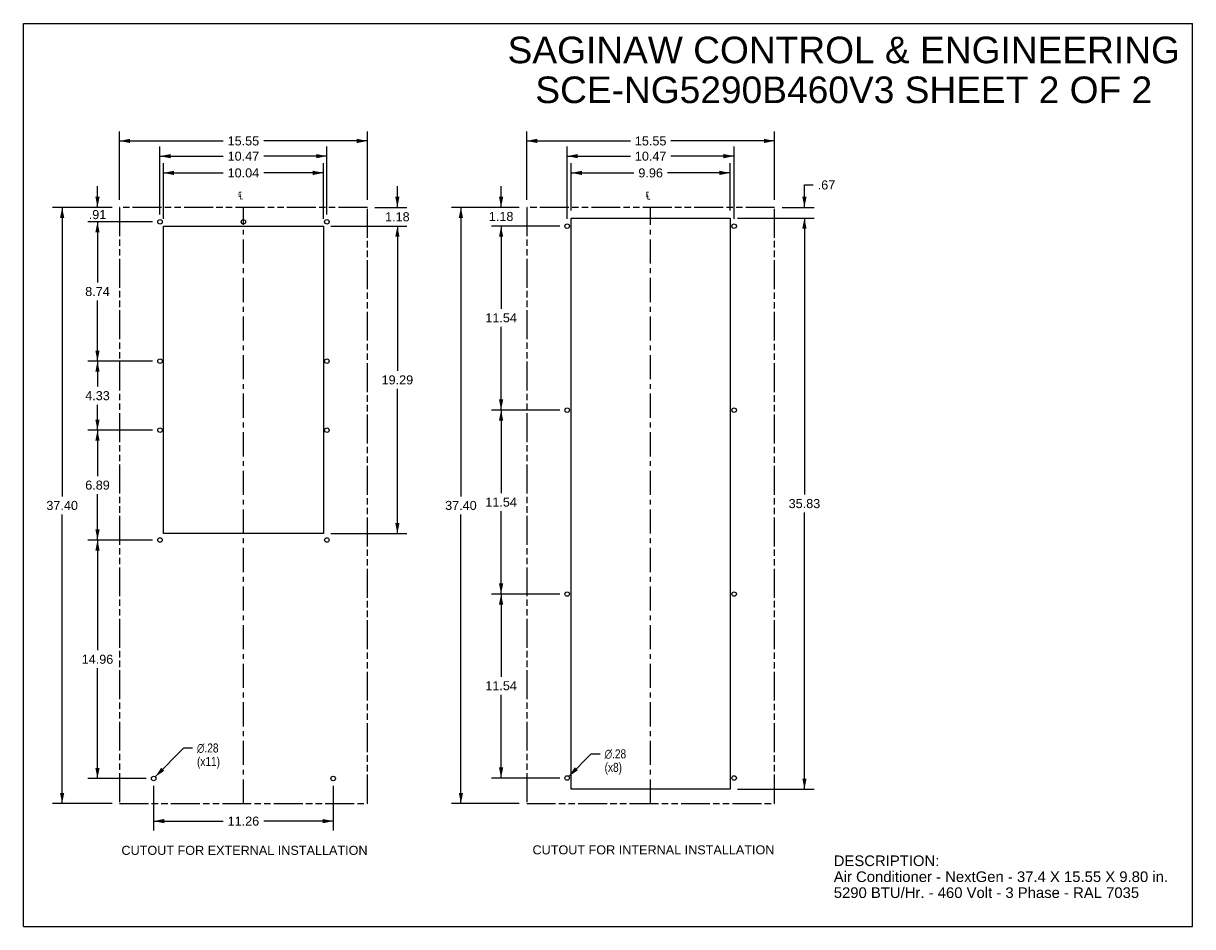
# Model space of a CAD drawing. Header units: inches. Extents: x 0 to 73.3, y 0 to 56.7.
import ezdxf

# ---------------------------------------------------------------- set-up
doc = ezdxf.new("R2010")
doc.units = ezdxf.units.IN
doc.header["$LTSCALE"] = 4.033333
doc.header["$MEASUREMENT"] = 0
doc.linetypes.add('CENTER', pattern=[0.6, 0.375, -0.075, 0.075, -0.075])
doc.linetypes.add('PHANTOM', pattern=[0.8, 0.45, -0.05, 0.1, -0.05, 0.1, -0.05])
doc.layers.get('0').update_dxf_attribs({"linetype": 'CONTINUOUS'})
for name, color, linetype in [('02___PRT_ALL_AXES', 7, 'CONTINUOUS'), ('DEFAULT_1', 7, 'CENTER'), ('DEFAULT_3', 7, 'PHANTOM')]:
    doc.layers.add(name, color=color, linetype=linetype)
doc.styles.get("Standard").update_dxf_attribs({"font": 'arial.ttf'})
doc.styles.add('TEXTSTYLE_1', font='gdt', dxfattribs={"width": 0.8})
doc.dimstyles.new('DIMSTYLE_1', dxfattribs={"dimtxt": 0.566667, "dimasz": 0.666667, "dimexe": 0.09, "dimexo": 0.07, "dimgap": 0.0425, "dimtad": 0, "dimtih": 1, "dimtoh": 1, "dimzin": 4, "dimdsep": 46, "dimtxsty": 'Standard', "dimblk": '_FILLED', "dimblk1": '_FILLED', "dimblk2": '_FILLED', "dimcen": 0.09, "dimadec": 3, "dimazin": 1, "dimtfac": 1, "dimtdec": 3, "dimtofl": 0, "dimtmove": 0, "dimatfit": 3, "dimldrblk": '_FILLED', "dimfxl": 0, "dimtolj": 1, "dimtzin": 4, "dimarcsym": 0})
doc.dimstyles.new('DIMSTYLE_2', dxfattribs={"dimtxt": 0.566667, "dimasz": 0.666667, "dimexe": 0.09, "dimexo": 0.07, "dimgap": 0.09, "dimtad": 0, "dimtih": 1, "dimtoh": 1, "dimzin": 4, "dimdsep": 46, "dimtxsty": 'Standard', "dimblk": '_FILLED', "dimblk1": '_FILLED', "dimblk2": '_FILLED', "dimcen": 0.09, "dimadec": 3, "dimazin": 1, "dimtfac": 1, "dimtdec": 3, "dimtofl": 0, "dimtmove": 0, "dimatfit": 1, "dimldrblk": '_FILLED', "dimfxl": 0, "dimtolj": 1, "dimtzin": 4, "dimarcsym": 0})

# ---------------------------------------------------------------- blocks, each defined once
blk = doc.blocks.new('_FILLED')
at = {"color": 0, "linetype": 'ByBlock'}
blk.add_solid([(0, 0), (-1, 0.2), (-1, -0.2)], dxfattribs=at)
blk = doc.blocks.new('*D1')
at = {"color": 2, "linetype": 'Continuous'}
for p, q in [((6.025, 45.591), (6.025, 49.892)), ((21.575, 45.591), (21.575, 49.892)), ((6.025, 49.292), (12.526, 49.292)), ((21.575, 49.292), (15.073, 49.292))]:
    blk.add_line(p, q, dxfattribs=at)
at = {"color": 2, "linetype": 'Continuous', "xscale": 0.6666666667, "yscale": 0.6666666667, "zscale": 0.6666666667, "rotation": 180}
blk.add_blockref('_FILLED', (6.025, 49.292), dxfattribs=at)
at = {"color": 2, "linetype": 'Continuous', "xscale": 0.6666666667, "yscale": 0.6666666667, "zscale": 0.6666666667}
blk.add_blockref('_FILLED', (21.575, 49.292), dxfattribs=at)
at = {"color": 2, "linetype": 'Continuous', "insert": (13.8, 49.576), "char_height": 0.5667, "width": 1.98017, "attachment_point": 2, "line_spacing_factor": 0.9}
blk.add_mtext('15.55', dxfattribs=at)
blk = doc.blocks.new('*D2')
at = {"color": 2, "linetype": 'Continuous'}
for p, q in [((5.558, 45.124), (1.831, 45.124)), ((2.431, 45.124), (2.431, 26.991)), ((2.431, 7.724), (2.431, 25.858)), ((5.558, 7.724), (1.831, 7.724))]:
    blk.add_line(p, q, dxfattribs=at)
at = {"color": 2, "linetype": 'Continuous', "xscale": 0.6666666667, "yscale": 0.6666666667, "zscale": 0.6666666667}
for p, rotation in [((2.431, 45.124), 90), ((2.431, 7.724), 270)]:
    blk.add_blockref('_FILLED', p, dxfattribs=dict(at, rotation=rotation))
at = {"color": 2, "linetype": 'Continuous', "insert": (2.431, 26.708), "char_height": 0.5667, "width": 1.98017, "attachment_point": 2, "line_spacing_factor": 0.9}
blk.add_mtext('37.40', dxfattribs=at)
blk = doc.blocks.new('*D3')
at = {"color": 2, "linetype": 'Continuous'}
for p, q in [((23.456, 45.124), (23.456, 46.458)), ((22.041, 45.124), (24.056, 45.124)), ((19.286, 43.944), (24.056, 43.944)), ((23.456, 43.944), (23.456, 42.611))]:
    blk.add_line(p, q, dxfattribs=at)
at = {"color": 2, "linetype": 'Continuous', "xscale": 0.6666666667, "yscale": 0.6666666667, "zscale": 0.6666666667}
for p, rotation in [((23.456, 45.124), 270), ((23.456, 43.944), 90)]:
    blk.add_blockref('_FILLED', p, dxfattribs=dict(at, rotation=rotation))
at = {"color": 2, "linetype": 'Continuous', "insert": (23.456, 44.818), "char_height": 0.5667, "width": 1.5399, "attachment_point": 2, "line_spacing_factor": 0.9}
blk.add_mtext('1.18', dxfattribs=at)
blk = doc.blocks.new('*D4')
at = {"color": 2, "linetype": 'Continuous'}
for p, q in [((19.286, 43.944), (24.056, 43.944)), ((23.456, 43.944), (23.456, 34.866)), ((23.456, 24.654), (23.456, 33.733)), ((19.286, 24.654), (24.056, 24.654))]:
    blk.add_line(p, q, dxfattribs=at)
at = {"color": 2, "linetype": 'Continuous', "xscale": 0.6666666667, "yscale": 0.6666666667, "zscale": 0.6666666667}
for p, rotation in [((23.456, 43.944), 90), ((23.456, 24.654), 270)]:
    blk.add_blockref('_FILLED', p, dxfattribs=dict(at, rotation=rotation))
at = {"color": 2, "linetype": 'Continuous', "insert": (23.456, 34.583), "char_height": 0.5667, "width": 1.98017, "attachment_point": 2, "line_spacing_factor": 0.9}
blk.add_mtext('19.29', dxfattribs=at)
blk = doc.blocks.new('*D5')
at = {"color": 2, "linetype": 'Continuous'}
for p, q in [((8.565, 44.681), (8.565, 48.937)), ((19.035, 44.681), (19.035, 48.937)), ((8.565, 48.337), (12.526, 48.337)), ((19.035, 48.337), (15.073, 48.337))]:
    blk.add_line(p, q, dxfattribs=at)
at = {"color": 2, "linetype": 'Continuous', "xscale": 0.6666666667, "yscale": 0.6666666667, "zscale": 0.6666666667, "rotation": 180}
blk.add_blockref('_FILLED', (8.565, 48.337), dxfattribs=at)
at = {"color": 2, "linetype": 'Continuous', "xscale": 0.6666666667, "yscale": 0.6666666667, "zscale": 0.6666666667}
blk.add_blockref('_FILLED', (19.035, 48.337), dxfattribs=at)
at = {"color": 2, "linetype": 'Continuous', "insert": (13.8, 48.62), "char_height": 0.5667, "width": 1.98017, "attachment_point": 2, "line_spacing_factor": 0.9}
blk.add_mtext('10.47', dxfattribs=at)
blk = doc.blocks.new('*D6')
at = {"color": 2, "linetype": 'Continuous'}
for p, q in [((8.78, 44.411), (8.78, 47.887)), ((18.82, 44.411), (18.82, 47.887)), ((8.78, 47.287), (12.526, 47.287)), ((18.82, 47.287), (15.073, 47.287))]:
    blk.add_line(p, q, dxfattribs=at)
at = {"color": 2, "linetype": 'Continuous', "xscale": 0.6666666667, "yscale": 0.6666666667, "zscale": 0.6666666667, "rotation": 180}
blk.add_blockref('_FILLED', (8.78, 47.287), dxfattribs=at)
at = {"color": 2, "linetype": 'Continuous', "xscale": 0.6666666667, "yscale": 0.6666666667, "zscale": 0.6666666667}
blk.add_blockref('_FILLED', (18.82, 47.287), dxfattribs=at)
at = {"color": 2, "linetype": 'Continuous', "insert": (13.8, 47.57), "char_height": 0.5667, "width": 1.98017, "attachment_point": 2, "line_spacing_factor": 0.9}
blk.add_mtext('10.04', dxfattribs=at)
blk = doc.blocks.new('*D7')
at = {"color": 2, "linetype": 'Continuous'}
for p, q in [((4.648, 45.124), (4.648, 46.458)), ((5.558, 45.124), (4.048, 45.124)), ((8.098, 44.214), (4.048, 44.214)), ((4.648, 44.214), (4.648, 42.881))]:
    blk.add_line(p, q, dxfattribs=at)
at = {"color": 2, "linetype": 'Continuous', "xscale": 0.6666666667, "yscale": 0.6666666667, "zscale": 0.6666666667}
for p, rotation in [((4.648, 45.124), 270), ((4.648, 44.214), 90)]:
    blk.add_blockref('_FILLED', p, dxfattribs=dict(at, rotation=rotation))
at = {"color": 2, "linetype": 'Continuous', "insert": (4.648, 44.953), "char_height": 0.5667, "width": 1.09963, "attachment_point": 2, "line_spacing_factor": 0.9}
blk.add_mtext('.91', dxfattribs=at)
blk = doc.blocks.new('*D8')
at = {"color": 2, "linetype": 'Continuous'}
for p, q in [((8.098, 44.214), (4.048, 44.214)), ((4.648, 44.214), (4.648, 40.411)), ((4.648, 35.474), (4.648, 39.278)), ((8.098, 35.474), (4.048, 35.474))]:
    blk.add_line(p, q, dxfattribs=at)
at = {"color": 2, "linetype": 'Continuous', "xscale": 0.6666666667, "yscale": 0.6666666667, "zscale": 0.6666666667}
for p, rotation in [((4.648, 44.214), 90), ((4.648, 35.474), 270)]:
    blk.add_blockref('_FILLED', p, dxfattribs=dict(at, rotation=rotation))
at = {"color": 2, "linetype": 'Continuous', "insert": (4.648, 40.128), "char_height": 0.5667, "width": 1.5399, "attachment_point": 2, "line_spacing_factor": 0.9}
blk.add_mtext('8.74', dxfattribs=at)
blk = doc.blocks.new('*D9')
at = {"color": 2, "linetype": 'Continuous'}
for p, q in [((8.098, 35.474), (4.048, 35.474)), ((4.648, 35.474), (4.648, 33.876)), ((4.648, 31.144), (4.648, 32.743)), ((8.098, 31.144), (4.048, 31.144))]:
    blk.add_line(p, q, dxfattribs=at)
at = {"color": 2, "linetype": 'Continuous', "xscale": 0.6666666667, "yscale": 0.6666666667, "zscale": 0.6666666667}
for p, rotation in [((4.648, 35.474), 90), ((4.648, 31.144), 270)]:
    blk.add_blockref('_FILLED', p, dxfattribs=dict(at, rotation=rotation))
at = {"color": 2, "linetype": 'Continuous', "insert": (4.648, 33.593), "char_height": 0.5667, "width": 1.5399, "attachment_point": 2, "line_spacing_factor": 0.9}
blk.add_mtext('4.33', dxfattribs=at)
blk = doc.blocks.new('*D10')
at = {"color": 2, "linetype": 'Continuous'}
for p, q in [((8.098, 31.144), (4.048, 31.144)), ((4.648, 31.144), (4.648, 28.266)), ((4.648, 24.254), (4.648, 27.133)), ((8.098, 24.254), (4.048, 24.254))]:
    blk.add_line(p, q, dxfattribs=at)
at = {"color": 2, "linetype": 'Continuous', "xscale": 0.6666666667, "yscale": 0.6666666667, "zscale": 0.6666666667}
for p, rotation in [((4.648, 31.144), 90), ((4.648, 24.254), 270)]:
    blk.add_blockref('_FILLED', p, dxfattribs=dict(at, rotation=rotation))
at = {"color": 2, "linetype": 'Continuous', "insert": (4.648, 27.983), "char_height": 0.5667, "width": 1.5399, "attachment_point": 2, "line_spacing_factor": 0.9}
blk.add_mtext('6.89', dxfattribs=at)
blk = doc.blocks.new('*D11')
at = {"color": 2, "linetype": 'Continuous'}
for p, q in [((8.098, 24.254), (4.048, 24.254)), ((4.648, 24.254), (4.648, 17.341)), ((4.648, 9.294), (4.648, 16.208)), ((7.703, 9.294), (4.048, 9.294))]:
    blk.add_line(p, q, dxfattribs=at)
at = {"color": 2, "linetype": 'Continuous', "xscale": 0.6666666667, "yscale": 0.6666666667, "zscale": 0.6666666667}
for p, rotation in [((4.648, 24.254), 90), ((4.648, 9.294), 270)]:
    blk.add_blockref('_FILLED', p, dxfattribs=dict(at, rotation=rotation))
at = {"color": 2, "linetype": 'Continuous', "insert": (4.648, 17.058), "char_height": 0.5667, "width": 1.98017, "attachment_point": 2, "line_spacing_factor": 0.9}
blk.add_mtext('14.96', dxfattribs=at)
blk = doc.blocks.new('*D12')
at = {"color": 2, "linetype": 'Continuous'}
for p, q in [((8.268, 9.394), (10.056, 11.208)), ((10.056, 11.208), (10.606, 11.208))]:
    blk.add_line(p, q, dxfattribs=at)
at = {"color": 2, "linetype": 'Continuous', "xscale": 0.6666666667, "yscale": 0.6666666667, "zscale": 0.6666666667, "rotation": 225.4142408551}
blk.add_blockref('_FILLED', (8.268, 9.394), dxfattribs=at)
at = {"color": 2, "linetype": 'Continuous', "insert": (10.889, 11.491), "char_height": 0.56667, "width": 1.85518, "attachment_point": 1, "line_spacing_factor": 0.9, "style": 'TEXTSTYLE_1'}
blk.add_mtext('{\\fgdt;n}\\fArial;.28\\P(x11)', dxfattribs=at)
blk = doc.blocks.new('*D13')
at = {"color": 2, "linetype": 'Continuous'}
for p, q in [((31.101, 45.124), (26.841, 45.124)), ((27.441, 45.124), (27.441, 26.991)), ((27.441, 7.724), (27.441, 25.858)), ((31.101, 7.724), (26.841, 7.724))]:
    blk.add_line(p, q, dxfattribs=at)
at = {"color": 2, "linetype": 'Continuous', "xscale": 0.6666666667, "yscale": 0.6666666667, "zscale": 0.6666666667}
for p, rotation in [((27.441, 45.124), 90), ((27.441, 7.724), 270)]:
    blk.add_blockref('_FILLED', p, dxfattribs=dict(at, rotation=rotation))
at = {"color": 2, "linetype": 'Continuous', "insert": (27.441, 26.708), "char_height": 0.5667, "width": 1.98017, "attachment_point": 2, "line_spacing_factor": 0.9}
blk.add_mtext('37.40', dxfattribs=at)
blk = doc.blocks.new('*D14')
at = {"color": 2, "linetype": 'Continuous'}
for p, q in [((31.567, 45.591), (31.567, 49.892)), ((47.117, 45.591), (47.117, 49.892)), ((31.567, 49.292), (38.069, 49.292)), ((47.117, 49.292), (40.616, 49.292))]:
    blk.add_line(p, q, dxfattribs=at)
at = {"color": 2, "linetype": 'Continuous', "xscale": 0.6666666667, "yscale": 0.6666666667, "zscale": 0.6666666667, "rotation": 180}
blk.add_blockref('_FILLED', (31.567, 49.292), dxfattribs=at)
at = {"color": 2, "linetype": 'Continuous', "xscale": 0.6666666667, "yscale": 0.6666666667, "zscale": 0.6666666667}
blk.add_blockref('_FILLED', (47.117, 49.292), dxfattribs=at)
at = {"color": 2, "linetype": 'Continuous', "insert": (39.342, 49.576), "char_height": 0.5667, "width": 1.98017, "attachment_point": 2, "line_spacing_factor": 0.9}
blk.add_mtext('15.55', dxfattribs=at)
blk = doc.blocks.new('*D15')
at = {"color": 2, "linetype": 'Continuous'}
for p, q in [((34.107, 44.411), (34.107, 48.937)), ((44.577, 44.411), (44.577, 48.937)), ((34.107, 48.337), (38.069, 48.337)), ((44.577, 48.337), (40.616, 48.337))]:
    blk.add_line(p, q, dxfattribs=at)
at = {"color": 2, "linetype": 'Continuous', "xscale": 0.6666666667, "yscale": 0.6666666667, "zscale": 0.6666666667, "rotation": 180}
blk.add_blockref('_FILLED', (34.107, 48.337), dxfattribs=at)
at = {"color": 2, "linetype": 'Continuous', "xscale": 0.6666666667, "yscale": 0.6666666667, "zscale": 0.6666666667}
blk.add_blockref('_FILLED', (44.577, 48.337), dxfattribs=at)
at = {"color": 2, "linetype": 'Continuous', "insert": (39.342, 48.62), "char_height": 0.5667, "width": 1.98017, "attachment_point": 2, "line_spacing_factor": 0.9}
blk.add_mtext('10.47', dxfattribs=at)
blk = doc.blocks.new('*D16')
at = {"color": 2, "linetype": 'Continuous'}
for p, q in [((34.362, 44.921), (34.362, 47.887)), ((44.322, 44.921), (44.322, 47.887)), ((34.362, 47.287), (38.289, 47.287)), ((44.322, 47.287), (40.395, 47.287))]:
    blk.add_line(p, q, dxfattribs=at)
at = {"color": 2, "linetype": 'Continuous', "xscale": 0.6666666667, "yscale": 0.6666666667, "zscale": 0.6666666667, "rotation": 180}
blk.add_blockref('_FILLED', (34.362, 47.287), dxfattribs=at)
at = {"color": 2, "linetype": 'Continuous', "xscale": 0.6666666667, "yscale": 0.6666666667, "zscale": 0.6666666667}
blk.add_blockref('_FILLED', (44.322, 47.287), dxfattribs=at)
at = {"color": 2, "linetype": 'Continuous', "insert": (39.342, 47.57), "char_height": 0.5667, "width": 1.5399, "attachment_point": 2, "line_spacing_factor": 0.9}
blk.add_mtext('9.96', dxfattribs=at)
blk = doc.blocks.new('*D17')
at = {"color": 2, "linetype": 'Continuous'}
for p, q in [((29.962, 45.124), (29.962, 46.458)), ((31.101, 45.124), (29.362, 45.124)), ((33.641, 43.944), (29.362, 43.944)), ((29.962, 43.944), (29.962, 42.611))]:
    blk.add_line(p, q, dxfattribs=at)
at = {"color": 2, "linetype": 'Continuous', "xscale": 0.6666666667, "yscale": 0.6666666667, "zscale": 0.6666666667}
for p, rotation in [((29.962, 45.124), 270), ((29.962, 43.944), 90)]:
    blk.add_blockref('_FILLED', p, dxfattribs=dict(at, rotation=rotation))
at = {"color": 2, "linetype": 'Continuous', "insert": (29.962, 44.838), "char_height": 0.5667, "width": 1.5399, "attachment_point": 2, "line_spacing_factor": 0.9}
blk.add_mtext('1.18', dxfattribs=at)
blk = doc.blocks.new('*D18')
at = {"color": 2, "linetype": 'Continuous'}
for p, q in [((33.641, 43.944), (29.362, 43.944)), ((29.962, 43.944), (29.962, 38.761)), ((29.962, 32.404), (29.962, 37.628)), ((33.641, 32.404), (29.362, 32.404))]:
    blk.add_line(p, q, dxfattribs=at)
at = {"color": 2, "linetype": 'Continuous', "xscale": 0.6666666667, "yscale": 0.6666666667, "zscale": 0.6666666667}
for p, rotation in [((29.962, 43.944), 90), ((29.962, 32.404), 270)]:
    blk.add_blockref('_FILLED', p, dxfattribs=dict(at, rotation=rotation))
at = {"color": 2, "linetype": 'Continuous', "insert": (29.962, 38.478), "char_height": 0.5667, "width": 1.98017, "attachment_point": 2, "line_spacing_factor": 0.9}
blk.add_mtext('11.54', dxfattribs=at)
blk = doc.blocks.new('*D19')
at = {"color": 2, "linetype": 'Continuous'}
for p, q in [((33.641, 32.404), (29.362, 32.404)), ((29.962, 32.404), (29.962, 27.201)), ((29.962, 20.864), (29.962, 26.068)), ((33.641, 20.864), (29.362, 20.864))]:
    blk.add_line(p, q, dxfattribs=at)
at = {"color": 2, "linetype": 'Continuous', "xscale": 0.6666666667, "yscale": 0.6666666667, "zscale": 0.6666666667}
for p, rotation in [((29.962, 32.404), 90), ((29.962, 20.864), 270)]:
    blk.add_blockref('_FILLED', p, dxfattribs=dict(at, rotation=rotation))
at = {"color": 2, "linetype": 'Continuous', "insert": (29.962, 26.918), "char_height": 0.5667, "width": 1.98017, "attachment_point": 2, "line_spacing_factor": 0.9}
blk.add_mtext('11.54', dxfattribs=at)
blk = doc.blocks.new('*D20')
at = {"color": 2, "linetype": 'Continuous'}
for p, q in [((33.641, 20.864), (29.362, 20.864)), ((29.962, 20.864), (29.962, 15.681)), ((29.962, 9.324), (29.962, 14.548)), ((33.641, 9.324), (29.362, 9.324))]:
    blk.add_line(p, q, dxfattribs=at)
at = {"color": 2, "linetype": 'Continuous', "xscale": 0.6666666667, "yscale": 0.6666666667, "zscale": 0.6666666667}
for p, rotation in [((29.962, 20.864), 90), ((29.962, 9.324), 270)]:
    blk.add_blockref('_FILLED', p, dxfattribs=dict(at, rotation=rotation))
at = {"color": 2, "linetype": 'Continuous', "insert": (29.962, 15.398), "char_height": 0.5667, "width": 1.98017, "attachment_point": 2, "line_spacing_factor": 0.9}
blk.add_mtext('11.54', dxfattribs=at)
blk = doc.blocks.new('*D21')
at = {"color": 2, "linetype": 'Continuous'}
for p, q in [((48.987, 45.124), (48.987, 46.53)), ((48.987, 46.53), (49.537, 46.53)), ((47.584, 45.124), (49.587, 45.124)), ((44.789, 44.454), (49.587, 44.454)), ((48.987, 44.454), (48.987, 43.121))]:
    blk.add_line(p, q, dxfattribs=at)
at = {"color": 2, "linetype": 'Continuous', "xscale": 0.6666666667, "yscale": 0.6666666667, "zscale": 0.6666666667}
for p, rotation in [((48.987, 45.124), 270), ((48.987, 44.454), 90)]:
    blk.add_blockref('_FILLED', p, dxfattribs=dict(at, rotation=rotation))
at = {"color": 2, "linetype": 'Continuous', "insert": (49.82, 46.814), "char_height": 0.5667, "width": 1.09963, "attachment_point": 1, "line_spacing_factor": 0.9}
blk.add_mtext('.67', dxfattribs=at)
blk = doc.blocks.new('*D22')
at = {"color": 2, "linetype": 'Continuous'}
for p, q in [((44.789, 44.454), (49.587, 44.454)), ((48.987, 44.454), (48.987, 27.106)), ((48.987, 8.624), (48.987, 25.973)), ((44.789, 8.624), (49.587, 8.624))]:
    blk.add_line(p, q, dxfattribs=at)
at = {"color": 2, "linetype": 'Continuous', "xscale": 0.6666666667, "yscale": 0.6666666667, "zscale": 0.6666666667}
for p, rotation in [((48.987, 44.454), 90), ((48.987, 8.624), 270)]:
    blk.add_blockref('_FILLED', p, dxfattribs=dict(at, rotation=rotation))
at = {"color": 2, "linetype": 'Continuous', "insert": (48.987, 26.823), "char_height": 0.5667, "width": 1.98017, "attachment_point": 2, "line_spacing_factor": 0.9}
blk.add_mtext('35.83', dxfattribs=at)
blk = doc.blocks.new('*D23')
at = {"color": 2, "linetype": 'Continuous'}
for p, q in [((34.206, 9.423), (35.621, 10.841)), ((35.621, 10.841), (36.171, 10.841))]:
    blk.add_line(p, q, dxfattribs=at)
at = {"color": 2, "linetype": 'Continuous', "xscale": 0.6666666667, "yscale": 0.6666666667, "zscale": 0.6666666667, "rotation": 225.0497232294}
blk.add_blockref('_FILLED', (34.206, 9.423), dxfattribs=at)
at = {"color": 2, "linetype": 'Continuous', "insert": (36.454, 11.124), "char_height": 0.56667, "width": 1.85518, "attachment_point": 1, "line_spacing_factor": 0.9, "style": 'TEXTSTYLE_1'}
blk.add_mtext('{\\fgdt;n}\\fArial;.28\\P(x8)', dxfattribs=at)
blk = doc.blocks.new('*D24')
at = {"color": 2, "linetype": 'Continuous'}
for p, q in [((8.17, 8.828), (8.17, 6.02)), ((19.43, 8.828), (19.43, 6.02)), ((8.17, 6.62), (12.526, 6.62)), ((19.43, 6.62), (15.073, 6.62))]:
    blk.add_line(p, q, dxfattribs=at)
at = {"color": 2, "linetype": 'Continuous', "xscale": 0.6666666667, "yscale": 0.6666666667, "zscale": 0.6666666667, "rotation": 180}
blk.add_blockref('_FILLED', (8.17, 6.62), dxfattribs=at)
at = {"color": 2, "linetype": 'Continuous', "xscale": 0.6666666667, "yscale": 0.6666666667, "zscale": 0.6666666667}
blk.add_blockref('_FILLED', (19.43, 6.62), dxfattribs=at)
at = {"color": 2, "linetype": 'Continuous', "insert": (13.8, 6.903), "char_height": 0.5667, "width": 1.98017, "attachment_point": 2, "line_spacing_factor": 0.9}
blk.add_mtext('11.26', dxfattribs=at)

msp = doc.modelspace()

# ---------------------------------------------------------------- linework, layer by layer
at = {"color": 7, "linetype": 'Continuous'}
for p, q in [((0, 0), (0, 56.667)), ((0, 56.667), (73.333, 56.667)), ((73.333, 0), (73.333, 56.667)), ((34.362, 8.624), (34.362, 44.454)), ((34.362, 44.454), (44.322, 44.454)), ((44.322, 44.454), (44.322, 8.624)), ((8.78, 24.654), (8.78, 43.944)), ((8.78, 43.944), (18.82, 43.944)), ((18.82, 43.944), (18.82, 24.654)), ((18.82, 24.654), (8.78, 24.654)), ((44.322, 8.624), (34.362, 8.624)), ((0, 0), (73.333, 0))]:
    msp.add_line(p, q, dxfattribs=at)
at = {"layer": '02___PRT_ALL_AXES', "color": 7, "linetype": 'Continuous'}
for centre in [(8.565, 44.214), (13.8, 44.214), (19.035, 44.214), (34.107, 43.944), (44.577, 43.944), (8.565, 35.474), (19.035, 35.474), (34.107, 32.404), (44.577, 32.404), (8.565, 31.144), (19.035, 31.144), (8.565, 24.254), (19.035, 24.254), (34.107, 20.864), (44.577, 20.864), (8.17, 9.294), (19.43, 9.294), (34.107, 9.324), (44.577, 9.324)]:
    msp.add_circle(centre, 0.14, dxfattribs=at)
at = {"layer": 'DEFAULT_1', "color": 7, "linetype": 'CENTER'}
for p, q in [((13.8, 7.724), (13.8, 45.124)), ((39.342, 7.724), (39.342, 45.124))]:
    msp.add_line(p, q, dxfattribs=at)
at = {"layer": 'DEFAULT_3', "color": 7, "linetype": 'PHANTOM'}
for p, q in [((6.025, 45.124), (6.025, 7.724)), ((21.575, 45.124), (6.025, 45.124)), ((21.575, 7.724), (21.575, 45.124)), ((31.567, 45.124), (31.567, 7.724)), ((47.117, 45.124), (31.567, 45.124)), ((47.117, 7.724), (47.117, 45.124)), ((6.025, 7.724), (21.575, 7.724)), ((31.567, 7.724), (47.117, 7.724))]:
    msp.add_line(p, q, dxfattribs=at)

# ---------------------------------------------------------------- texts
at = {"color": 2, "linetype": 'Continuous', "line_spacing_factor": 0.9}
for s, insert, char_height, width, attachment_point in [('SAGINAW CONTROL & ENGINEERING\\PSCE-NG5290B460V3 SHEET 2 OF 2', (51.452, 55.833), 1.66667, 42.09418, 2), ('CUTOUT FOR EXTERNAL INSTALLATION', (6.15, 5.069), 0.56667, 15.40954, 1), ('CUTOUT FOR INTERNAL INSTALLATION', (31.932, 5.099), 0.56667, 15.14622, 1), ('DESCRIPTION:\\PAir Conditioner - NextGen - 37.4 X 15.55 X 9.80 in.\\P5290 BTU/Hr. - 460 Volt - 3 Phase - RAL 7035', (50.826, 4.465), 0.66667, 20.9368, 1)]:
    msp.add_mtext(s, dxfattribs=dict(at, insert=insert, char_height=char_height, width=width, attachment_point=attachment_point))
at = {"color": 2, "linetype": 'Continuous', "char_height": 0.5667, "width": 0.89722, "attachment_point": 1, "line_spacing_factor": 0.9, "style": 'TEXTSTYLE_1'}
for insert in [(13.465, 46.244), (39.014, 46.239)]:
    msp.add_mtext('{\\fgdt;q}', dxfattribs=dict(at, insert=insert))

# ---------------------------------------------------------------- dimensions: what is measured, and where the dimension line sits
at = {"color": 2, "linetype": 'Continuous'}
for base, p1, p2, angle, picture, middle in [((6.025, 49.292), (21.575, 45.521), (6.025, 45.521), 180, '*D1', (13.826, 49.289)), ((31.567, 49.292), (47.117, 45.521), (31.567, 45.521), 180, '*D14', (39.368, 49.289)), ((8.565, 48.337), (19.035, 44.611), (8.565, 44.611), 180, '*D5', (13.824, 48.334)), ((34.107, 48.337), (44.577, 44.341), (34.107, 44.341), 180, '*D15', (39.366, 48.334)), ((34.362, 47.287), (44.322, 44.851), (34.362, 44.851), 180, '*D16', (39.34, 47.284)), ((4.648, 44.214), (5.628, 45.124), (8.168, 44.214), 270, '*D7', (4.61, 44.666)), ((23.456, 43.944), (21.971, 45.124), (19.216, 43.944), 270, '*D3', (23.48, 44.531)), ((29.962, 43.944), (31.171, 45.124), (33.711, 43.944), 270, '*D17', (29.986, 44.552)), ((48.987, 44.454), (47.514, 45.124), (44.719, 44.454), 270, '*D21', (50.386, 46.527)), ((2.431, 7.724), (5.628, 45.124), (5.628, 7.724), 270, '*D2', (2.43, 26.421)), ((27.441, 45.124), (31.171, 7.724), (31.171, 45.124), 90, '*D13', (27.44, 26.421)), ((4.648, 35.474), (8.168, 44.214), (8.168, 35.474), 270, '*D8', (4.645, 39.841)), ((48.987, 8.624), (44.719, 44.454), (44.719, 8.624), 270, '*D22', (48.985, 26.536)), ((23.456, 24.654), (19.216, 43.944), (19.216, 24.654), 270, '*D4', (23.48, 34.296)), ((29.962, 32.404), (33.711, 43.944), (33.711, 32.404), 270, '*D18', (29.986, 38.192)), ((4.648, 31.144), (8.168, 35.474), (8.168, 31.144), 270, '*D9', (4.634, 33.306)), ((29.962, 20.864), (33.711, 32.404), (33.711, 20.864), 270, '*D19', (29.986, 26.631)), ((4.648, 24.254), (8.168, 31.144), (8.168, 24.254), 270, '*D10', (4.644, 27.696)), ((4.648, 9.294), (8.168, 24.254), (7.773, 9.294), 270, '*D11', (4.672, 16.771)), ((29.962, 9.324), (33.711, 20.864), (33.711, 9.324), 270, '*D20', (29.986, 15.112))]:
    dim = msp.add_linear_dim(base=base, p1=p1, p2=p2, angle=angle, dimstyle='DIMSTYLE_1', dxfattribs=at)
    dim.commit()
    dim.dimension.update_dxf_attribs({"geometry": picture, "text_midpoint": middle, "dimtype": 160})
for base, p1, p2, picture, middle in [((18.82, 47.287), (8.78, 44.341), (18.82, 44.341), '*D6', (13.824, 47.284)), ((19.43, 6.62), (8.17, 8.898), (19.43, 8.898), '*D24', (13.824, 6.617))]:
    dim = msp.add_linear_dim(base=base, p1=p1, p2=p2, dimstyle='DIMSTYLE_1', dxfattribs=at)
    dim.commit()
    dim.dimension.update_dxf_attribs({"geometry": picture, "text_midpoint": middle, "dimtype": 160})
for p1, p2, text, picture, middle in [((8.268, 9.394), (8.072, 9.194), '%%c<>\\P(x11)', '*D12', (11.817, 10.783)), ((34.206, 9.423), (34.008, 9.225), '%%c<>\\P(x8)', '*D23', (37.382, 10.416))]:
    dim = msp.add_diameter_dim_2p(p1=p1, p2=p2, text=text, dimstyle='DIMSTYLE_2', override={"dimpost": '<>'}, dxfattribs=at)
    dim.commit()
    dim.dimension.update_dxf_attribs({"geometry": picture, "text_midpoint": middle, "dimtype": 163})

doc.saveas('drawing.dxf')
